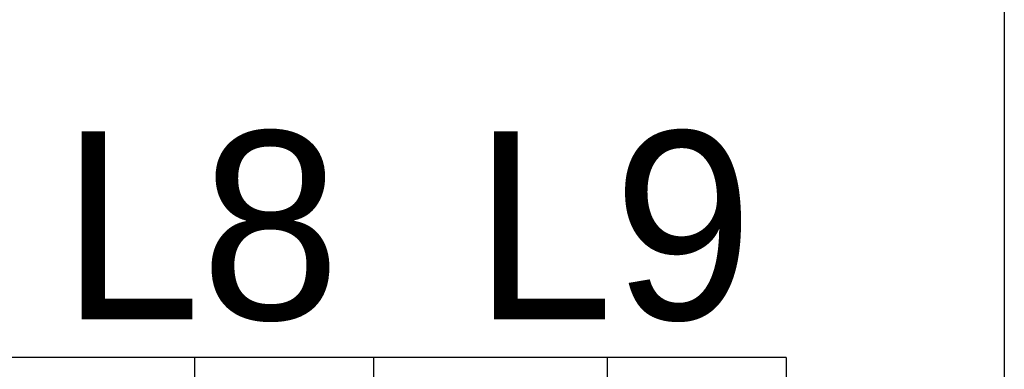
# Model space of a CAD drawing. Extents: x 0 to 210, y 0 to 297.
# Tile 65 of 68: x 144.05 to 153.48, y 202.77 to 206.12. Entities that reach past the tile are written whole.
import ezdxf

# ---------------------------------------------------------------- set-up
doc = ezdxf.new("R2010")
doc.units = 0
doc.layers.get('0').update_dxf_attribs({"linetype": 'CONTINUOUS'})
doc.layers.add('BL$4----', color=7, linetype='CONTINUOUS')
doc.layers.add('ET$1A---_TEKST', color=7, linetype='CONTINUOUS')
doc.styles.add('BURO-018', font='BUROFONT.shx', dxfattribs={"height": 1.8})

msp = doc.modelspace()

# ---------------------------------------------------------------- linework, layer by layer
for p, q in [((153.4847, 218.9975), (153.4847, 144.9857)), ((147.4387, 202.8836), (143.4844, 202.8836)), ((151.393, 202.8836), (147.4387, 202.8836))]:
    msp.add_line(p, q)
at = {"layer": 'BL$4----'}
for p, q in [((145.7268, 198.3636), (145.7268, 202.8836)), ((149.6811, 198.3636), (149.6811, 202.8836))]:
    msp.add_line(p, q, dxfattribs=at)
at = {"layer": 'ET$1A---_TEKST'}
for p, q in [((147.4387, 202.8836), (147.4387, 198.2036)), ((147.4387, 202.8836), (147.4387, 198.2036)), ((151.393, 202.8836), (151.393, 198.2036)), ((151.393, 202.8836), (151.393, 198.2036))]:
    msp.add_line(p, q, dxfattribs=at)

# ---------------------------------------------------------------- texts
at = {"layer": 'BL$4----', "color": 1, "style": 'BURO-018'}
for s, p in [('L8', (144.4445, 203.2484)), ('L9', (148.3987, 203.2484))]:
    msp.add_text(s, height=1.8, dxfattribs=at).set_placement(p)

doc.saveas('drawing.dxf')
